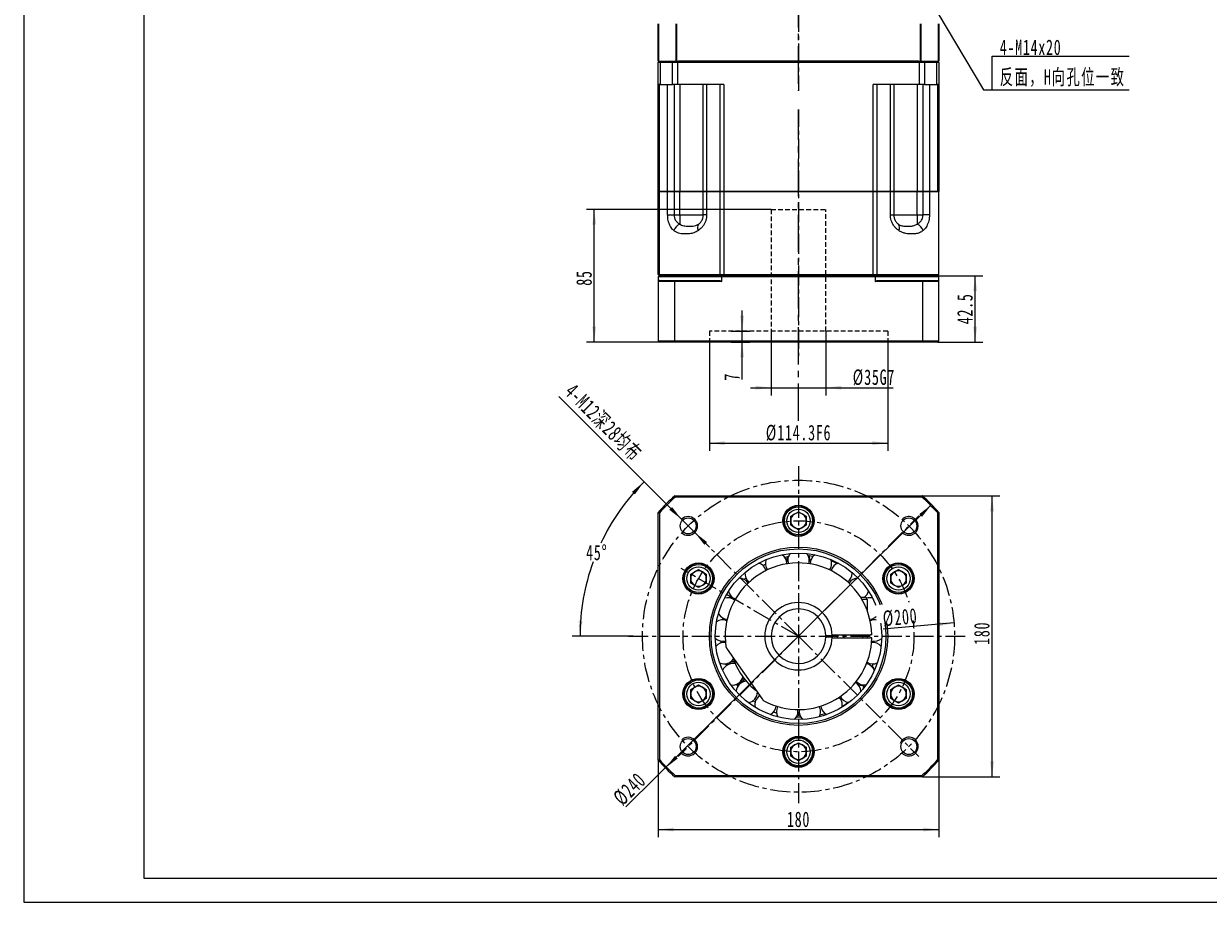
# Model space of a CAD drawing. Header units: millimetres. Extents: x 1957 to 3252, y -88 to 853.
# Tile 1 of 3: x 1957 to 2716, y -88 to 475. Entities that reach past the tile are written whole.
import ezdxf

# ---------------------------------------------------------------- set-up
doc = ezdxf.new("R2010")
doc.units = ezdxf.units.MM
doc.header["$LTSCALE"] = 2
for name, pattern in [('CENTER', [10.16, 6.35, -1.27, 1.27, -1.27]), ('DASHED', [0.75, 0.5, -0.25]), ('点画线', [18, 12, -2, 2, -2])]:
    doc.linetypes.add(name, pattern=pattern)
doc.layers.get('0').update_dxf_attribs({"lineweight": 18})
for name, color, linetype, lineweight in [('1轮廓实线层', 7, 'Continuous', 18), ('3中心线层', 1, 'CENTER', 18), ('4虚线层', 6, 'DASHED', 18), ('中心线层', 1, '点画线', 18), ('图框_外框线', 7, 'Continuous', 18), ('尺寸线层', 3, 'Continuous', 18), ('粗实线层', 7, 'Continuous', 35)]:
    doc.layers.add(name, color=color, linetype=linetype, lineweight=lineweight)
doc.styles.add('标准', font='txt', dxfattribs={"width": 0.667})
doc.dimstyles.new('a4-1-1.5', dxfattribs={"dimtxt": 4.5, "dimasz": 4.5, "dimexe": 2.25, "dimexo": 0, "dimgap": 0.75, "dimtad": 1, "dimdec": 3, "dimdsep": 46, "dimtxsty": '标准', "dimblk": '_CAXARROW', "dimcen": 0, "dimdle": 6, "dimazin": 2, "dimtfac": 0.707107, "dimtdec": 3, "dimtix": 1, "dimtmove": 2, "dimatfit": 3, "dimfxl": 0, "dimfrac": 2, "dimtolj": 1, "dimtzin": 0, "dimarcsym": 0})

# ---------------------------------------------------------------- blocks, each defined once
blk = doc.blocks.new('*X4')
at = {"layer": '尺寸线层', "linetype": 'Continuous'}
for points in [[(2363.35, -41.29), (2373.25, -40.06), (2373.25, -42.53)], [(2543.35, -41.29), (2533.45, -40.06), (2533.45, -42.53)]]:
    blk.add_hatch(color=0, dxfattribs=at).paths.add_polyline_path(points, flags=0)
at = {"layer": '尺寸线层', "color": 0, "linetype": 'Continuous'}
for p, q in [((2363.35, 3.22), (2363.35, -46.24)), ((2543.35, 3.22), (2543.35, -46.24)), ((2363.35, -41.29), (2543.35, -41.29))]:
    blk.add_line(p, q, dxfattribs=at)
at = {"layer": '尺寸线层', "color": 0, "insert": (2453.35, -34.78), "char_height": 9.9, "width": 26.9708, "attachment_point": 5, "line_spacing_factor": 1.15057, "style": '标准'}
blk.add_mtext('\\T1.1;180', dxfattribs=at)
blk = doc.blocks.new('_CAXARROW')
blk.add_hatch(color=0).paths.add_polyline_path([(0, 0), (-1, 0.125), (-1, -0.125)], flags=0)
blk = doc.blocks.new('*X5')
at = {"layer": '尺寸线层', "linetype": 'Continuous'}
for points in [[(2577.39, 172.59), (2576.15, 162.69), (2578.62, 162.69)], [(2577.39, -7.41), (2576.15, 2.49), (2578.62, 2.49)]]:
    blk.add_hatch(color=0, dxfattribs=at).paths.add_polyline_path(points, flags=0)
at = {"layer": '尺寸线层', "color": 0, "linetype": 'Continuous'}
for p, q in [((2532.72, 172.59), (2582.34, 172.59)), ((2577.39, -7.41), (2577.39, 172.59)), ((2532.72, -7.41), (2582.34, -7.41))]:
    blk.add_line(p, q, dxfattribs=at)
at = {"layer": '尺寸线层', "color": 0, "insert": (2570.87, 84.47), "char_height": 9.9, "width": 26.9708, "attachment_point": 5, "rotation": 90, "line_spacing_factor": 1.15057, "style": '标准'}
blk.add_mtext('\\T1.1;180', dxfattribs=at)
blk = doc.blocks.new('*X6')
at = {"layer": '尺寸线层', "linetype": 'Continuous'}
for points in [[(2378.39, 157.54), (2372.27, 165.42), (2370.52, 163.67)], [(2386.88, 149.06), (2394.75, 142.93), (2393, 141.18)]]:
    blk.add_hatch(color=0, dxfattribs=at).paths.add_polyline_path(points, flags=0)
at = {"layer": '尺寸线层', "color": 0, "linetype": 'Continuous'}
blk.add_line((2299.64, 236.29), (2396.21, 139.72), dxfattribs=at)
at = {"layer": '尺寸线层', "color": 0, "insert": (2328.19, 219.26), "char_height": 9.9, "width": 128.9258, "attachment_point": 5, "rotation": 315, "line_spacing_factor": 1.15057, "style": '标准'}
blk.add_mtext('\\T1.1;4-M12深28均布', dxfattribs=at)
blk = doc.blocks.new('*X7')
at = {"layer": '尺寸线层', "linetype": 'Continuous'}
for points in [[(2354.32, 181.61), (2348.48, 173.53), (2346.64, 175.18)], [(2313.31, 82.59), (2314.89, 92.44), (2312.42, 92.57)]]:
    blk.add_hatch(color=0, dxfattribs=at).paths.add_polyline_path(points, flags=0)
at = {"layer": '尺寸线层', "color": 0, "linetype": 'Continuous'}
for p, q in [((2375.92, 160.01), (2350.82, 185.11)), ((2347.35, 82.59), (2308.36, 82.59))]:
    blk.add_line(p, q, dxfattribs=at)
for start, end in [(135, 154.81815), (160.13079, 180)]:
    blk.add_arc((2453.35, 82.59), 140.04, start, end, dxfattribs=at)
at = {"layer": '尺寸线层', "color": 0, "insert": (2323.97, 136.18), "char_height": 9.9, "width": 26.8241, "attachment_point": 5, "line_spacing_factor": 1.15057, "style": '标准'}
blk.add_mtext('\\T1.1;45%%D', dxfattribs=at)
blk = doc.blocks.new('*X8')
at = {"layer": '尺寸线层', "linetype": 'Continuous'}
for points in [[(2538.65, 166.99), (2530.74, 160.9), (2532.49, 159.14)], [(2368.04, -1.81), (2374.21, 6.03), (2375.95, 4.27)]]:
    blk.add_hatch(color=0, dxfattribs=at).paths.add_polyline_path(points, flags=0)
at = {"layer": '尺寸线层', "color": 0, "linetype": 'Continuous'}
blk.add_line((2342.75, -26.83), (2538.65, 166.99), dxfattribs=at)
at = {"layer": '尺寸线层', "color": 0, "insert": (2345.1, -15.33), "char_height": 9.9, "width": 39.0622, "attachment_point": 5, "rotation": 44.69309, "line_spacing_factor": 1.15057, "style": '标准'}
blk.add_mtext('\\T1.1;%%C240', dxfattribs=at)
blk = doc.blocks.new('*X9')
at = {"layer": '尺寸线层', "linetype": 'Continuous'}
blk.add_hatch(color=0, dxfattribs=at).paths.add_polyline_path([(2552.99, 91.09), (2543.23, 89.01), (2543.02, 91.48)], flags=0)
at = {"layer": '尺寸线层', "color": 0, "linetype": 'Continuous'}
blk.add_line((2552.99, 91.09), (2507.63, 87.22), dxfattribs=at)
at = {"layer": '尺寸线层', "color": 0, "insert": (2518.45, 94.68), "char_height": 9.9, "width": 39.0622, "attachment_point": 5, "rotation": 4.87446, "line_spacing_factor": 1.15057, "style": '标准'}
blk.add_mtext('\\T1.1;%%C200', dxfattribs=at)
blk = doc.blocks.new('*X21')
at = {"layer": '尺寸线层', "linetype": 'Continuous'}
blk.add_hatch(color=0, dxfattribs=at).paths.add_polyline_path([(-48.59, 72.53), (-42.47, 64.65), (-44.6, 63.39)], flags=0)
at = {"layer": '尺寸线层', "color": 0, "linetype": 'Continuous'}
blk.add_line((-48.59, 72.53), (-5.5, 0), dxfattribs=at)
at = {"layer": '尺寸线层', "color": 0}
for p, q in [((0, 21.63), (87.95, 21.63)), ((0, 0), (0, 21.63)), ((-5.5, 0), (0, 0)), ((0, 0), (87.95, 0))]:
    blk.add_line(p, q, dxfattribs=at)
at = {"layer": '尺寸线层', "color": 0, "insert": (4.95, 1.98), "char_height": 9.9, "width": 166.0005, "attachment_point": 7, "line_spacing_factor": 1.15057, "style": '标准'}
blk.add_mtext('\\T1.1;4-M14x20\\P反面，H向孔位一致', dxfattribs=at)
blk = doc.blocks.new('*X46')
at = {"layer": '尺寸线层', "linetype": 'Continuous'}
for points in [[(2566.58, 313.67), (2565.34, 303.77), (2567.82, 303.77)], [(2566.58, 271.17), (2565.34, 281.07), (2567.82, 281.07)]]:
    blk.add_hatch(color=0, dxfattribs=at).paths.add_polyline_path(points, flags=0)
at = {"layer": '尺寸线层', "color": 0, "linetype": 'Continuous'}
for p, q in [((2542.55, 313.67), (2571.53, 313.67)), ((2566.58, 271.17), (2566.58, 313.67)), ((2542.55, 271.17), (2571.53, 271.17))]:
    blk.add_line(p, q, dxfattribs=at)
at = {"layer": '尺寸线层', "color": 0, "insert": (2560.06, 292.42), "char_height": 9.9, "width": 38.5486, "attachment_point": 5, "rotation": 90, "style": '标准'}
blk.add_mtext('\\T1.1;42.5', dxfattribs=at)
blk = doc.blocks.new('*X47')
at = {"layer": '尺寸线层', "linetype": 'Continuous'}
for points in [[(2396.2, 206.37), (2406.1, 207.61), (2406.1, 205.13)], [(2510.5, 206.37), (2500.6, 207.61), (2500.6, 205.13)]]:
    blk.add_hatch(color=0, dxfattribs=at).paths.add_polyline_path(points, flags=0)
at = {"layer": '尺寸线层', "color": 0, "linetype": 'Continuous'}
for p, q in [((2396.2, 271.17), (2396.2, 201.42)), ((2510.5, 271.17), (2510.5, 201.42)), ((2396.2, 206.37), (2510.5, 206.37))]:
    blk.add_line(p, q, dxfattribs=at)
at = {"layer": '尺寸线层', "color": 0, "insert": (2453.35, 212.89), "char_height": 9.9, "width": 80.3108, "attachment_point": 5, "style": '标准'}
blk.add_mtext('\\T1.1;%%C114.3F6', dxfattribs=at)
blk = doc.blocks.new('*X48')
at = {"layer": '尺寸线层', "linetype": 'Continuous'}
for points in [[(2417.21, 278.17), (2415.97, 288.07), (2418.45, 288.07)], [(2417.21, 271.17), (2415.97, 261.27), (2418.45, 261.27)]]:
    blk.add_hatch(color=0, dxfattribs=at).paths.add_polyline_path(points, flags=0)
at = {"layer": '尺寸线层', "color": 0, "linetype": 'Continuous'}
for p, q in [((2417.21, 247.1), (2417.21, 291.37)), ((2410.15, 278.17), (2422.16, 278.17)), ((2410.15, 271.17), (2422.16, 271.17))]:
    blk.add_line(p, q, dxfattribs=at)
at = {"layer": '尺寸线层', "color": 0, "insert": (2410.75, 248.87), "char_height": 9.9, "width": 19.8, "attachment_point": 5, "rotation": 90, "style": '标准'}
blk.add_mtext('\\T1.1;7', dxfattribs=at)
blk = doc.blocks.new('*X49')
at = {"layer": '尺寸线层', "linetype": 'Continuous'}
for points in [[(2322.43, 356.17), (2321.2, 346.27), (2323.67, 346.27)], [(2322.43, 271.17), (2321.2, 281.07), (2323.67, 281.07)]]:
    blk.add_hatch(color=0, dxfattribs=at).paths.add_polyline_path(points, flags=0)
at = {"layer": '尺寸线层', "color": 0, "linetype": 'Continuous'}
for p, q in [((2435.85, 356.17), (2317.48, 356.17)), ((2322.43, 271.17), (2322.43, 356.17)), ((2365.85, 271.17), (2317.48, 271.17))]:
    blk.add_line(p, q, dxfattribs=at)
at = {"layer": '尺寸线层', "color": 0, "insert": (2315.92, 312.17), "char_height": 9.9, "width": 19.8, "attachment_point": 5, "rotation": 90, "style": '标准'}
blk.add_mtext('\\T1.1;85', dxfattribs=at)
blk = doc.blocks.new('*X50')
at = {"layer": '尺寸线层', "linetype": 'Continuous'}
for points in [[(2435.85, 241.89), (2425.95, 243.13), (2425.95, 240.65)], [(2470.85, 241.89), (2480.75, 243.13), (2480.75, 240.65)]]:
    blk.add_hatch(color=0, dxfattribs=at).paths.add_polyline_path(points, flags=0)
at = {"layer": '尺寸线层', "color": 0, "linetype": 'Continuous'}
for p, q in [((2435.85, 278.17), (2435.85, 236.94)), ((2470.85, 278.17), (2470.85, 236.94)), ((2422.65, 241.89), (2513.96, 241.89))]:
    blk.add_line(p, q, dxfattribs=at)
at = {"layer": '尺寸线层', "color": 0, "insert": (2501.65, 248.41), "char_height": 9.9, "width": 49.2459, "attachment_point": 5, "style": '标准'}
blk.add_mtext('\\T1.1;%%C35G7', dxfattribs=at)

msp = doc.modelspace()

# ---------------------------------------------------------------- linework, layer by layer
at = {"color": 7, "linetype": 'Continuous', "lineweight": 15}
for p, q in [((2364.1468, 451.175), (2363.3468, 450.375)), ((2363.3468, 451.175), (2365.2425, 451.175)), ((2364.6512, 450.375), (2363.3468, 450.375)), ((2363.3468, 436.175), (2363.3468, 450.375)), ((2364.6512, 450.375), (2365.2425, 451.175)), ((2372.5193, 450.375), (2364.6512, 450.375)), ((2364.6512, 450.375), (2364.6512, 436.175)), ((2365.2425, 451.175), (2373.0582, 451.175)), ((2372.5193, 450.375), (2373.0582, 451.175)), ((2372.5193, 436.175), (2372.5193, 450.375)), ((2375.8872, 450.375), (2372.5193, 450.375)), ((2373.0582, 451.175), (2375.8872, 451.175)), ((2375.8872, 450.375), (2375.8872, 451.175)), ((2375.8872, 451.175), (2530.8065, 451.175)), ((2375.8872, 450.375), (2375.8872, 436.175)), ((2530.8065, 450.375), (2375.8872, 450.375)), ((2530.8065, 450.375), (2530.8065, 451.175)), ((2530.8065, 451.175), (2533.6355, 451.175)), ((2530.8065, 436.175), (2530.8065, 450.375)), ((2534.1743, 450.375), (2530.8065, 450.375)), ((2534.1743, 450.375), (2533.6355, 451.175)), ((2533.6355, 451.175), (2541.4512, 451.175)), ((2534.1743, 450.375), (2534.1743, 436.175)), ((2542.0425, 450.375), (2534.1743, 450.375)), ((2542.0425, 450.375), (2541.4512, 451.175)), ((2541.4512, 451.175), (2543.3468, 451.175)), ((2542.0425, 436.175), (2542.0425, 450.375)), ((2543.3468, 450.375), (2542.0425, 450.375)), ((2543.3468, 450.375), (2542.5468, 451.175)), ((2543.3468, 450.375), (2543.3468, 436.175)), ((2364.6512, 436.175), (2363.3468, 436.175)), ((2363.3468, 367.675), (2363.3468, 436.175)), ((2363.9879, 436.175), (2363.9879, 367.675)), ((2364.6512, 436.175), (2372.5193, 436.175)), ((2369.4503, 367.675), (2369.4503, 436.175)), ((2375.8872, 436.175), (2372.5193, 436.175)), ((2373.5428, 436.175), (2373.5428, 367.675)), ((2405.5844, 436.175), (2375.8872, 436.175)), ((2377.3328, 436.175), (2377.3328, 367.675)), ((2392.3328, 367.675), (2392.3328, 436.175)), ((2394.4603, 436.175), (2394.4603, 367.675)), ((2403.135, 367.675), (2403.135, 436.175)), ((2405.5844, 436.175), (2405.5844, 367.675)), ((2530.8065, 436.175), (2501.1093, 436.175)), ((2501.1093, 367.675), (2501.1093, 436.175)), ((2503.5586, 436.175), (2503.5586, 367.675)), ((2512.2333, 367.675), (2512.2333, 436.175)), ((2514.3608, 436.175), (2514.3608, 367.675)), ((2529.3608, 436.175), (2529.3608, 367.675)), ((2534.1743, 436.175), (2530.8065, 436.175)), ((2533.1509, 367.675), (2533.1509, 436.175)), ((2534.1743, 436.175), (2542.0425, 436.175)), ((2537.2434, 436.175), (2537.2434, 367.675)), ((2543.3468, 436.175), (2542.0425, 436.175)), ((2542.7058, 367.675), (2542.7058, 436.175)), ((2543.3468, 436.175), (2543.3468, 367.675)), ((2363.3468, 314.475), (2363.3468, 367.675)), ((2363.3468, 367.675), (2363.9879, 367.675)), ((2363.9879, 367.675), (2363.3468, 367.675)), ((2363.9879, 367.675), (2363.9879, 314.475)), ((2363.9879, 367.675), (2369.4503, 367.675)), ((2369.4503, 367.675), (2363.9879, 367.675)), ((2369.4503, 352.675), (2369.4503, 367.675)), ((2369.4503, 367.675), (2373.5428, 367.675)), ((2373.5428, 367.675), (2369.4503, 367.675)), ((2373.5428, 367.675), (2373.5428, 352.675)), ((2377.3328, 367.675), (2373.5428, 367.675)), ((2373.5428, 367.675), (2377.3328, 367.675)), ((2377.3328, 352.675), (2377.3328, 367.675)), ((2392.3328, 367.675), (2377.3328, 367.675)), ((2377.3328, 367.675), (2392.3328, 367.675)), ((2392.3328, 352.675), (2392.3328, 367.675)), ((2392.3328, 367.675), (2394.4603, 367.675)), ((2394.4603, 367.675), (2392.3328, 367.675)), ((2394.4603, 367.675), (2394.4603, 352.675)), ((2394.4603, 367.675), (2403.135, 367.675)), ((2403.135, 367.675), (2394.4603, 367.675)), ((2403.135, 314.475), (2403.135, 367.675)), ((2403.135, 367.675), (2405.5844, 367.675)), ((2405.5844, 367.675), (2403.135, 367.675)), ((2405.5844, 367.675), (2405.5844, 314.475)), ((2405.5844, 367.675), (2501.1093, 367.675)), ((2501.1093, 367.675), (2405.5844, 367.675)), ((2501.1093, 314.475), (2501.1093, 367.675)), ((2501.1093, 367.675), (2503.5586, 367.675)), ((2503.5586, 367.675), (2501.1093, 367.675)), ((2503.5586, 367.675), (2503.5586, 314.475)), ((2503.5586, 367.675), (2512.2333, 367.675)), ((2512.2333, 367.675), (2503.5586, 367.675)), ((2512.2333, 352.675), (2512.2333, 367.675)), ((2512.2333, 367.675), (2514.3608, 367.675)), ((2514.3608, 367.675), (2512.2333, 367.675)), ((2514.3608, 367.675), (2514.3608, 352.675)), ((2529.3608, 367.675), (2514.3608, 367.675)), ((2514.3608, 367.675), (2529.3608, 367.675)), ((2529.3608, 352.675), (2529.3608, 367.675)), ((2533.1509, 367.675), (2529.3608, 367.675)), ((2529.3608, 367.675), (2533.1509, 367.675)), ((2533.1509, 352.675), (2533.1509, 367.675)), ((2533.1509, 367.675), (2537.2434, 367.675)), ((2537.2434, 367.675), (2533.1509, 367.675)), ((2537.2434, 367.675), (2537.2434, 352.675)), ((2537.2434, 367.675), (2543.3468, 367.675)), ((2542.7058, 367.675), (2537.2434, 367.675)), ((2543.3468, 314.475), (2543.3468, 367.675)), ((2369.4503, 352.675), (2373.5428, 352.675)), ((2373.5428, 352.675), (2377.3328, 352.675)), ((2377.3328, 352.675), (2392.3328, 352.675)), ((2377.3328, 352.675), (2377.3328, 346.6551)), ((2394.4603, 352.675), (2392.3328, 352.675)), ((2512.2333, 352.675), (2514.3608, 352.675)), ((2514.3608, 352.675), (2529.3608, 352.675)), ((2529.3608, 352.675), (2529.3608, 346.6551)), ((2529.3608, 352.675), (2533.1509, 352.675)), ((2537.2434, 352.675), (2533.1509, 352.675)), ((2363.3468, 314.475), (2363.9879, 314.475)), ((2363.3468, 314.475), (2364.1468, 313.675)), ((2363.3468, 312.875), (2363.3468, 309.875)), ((2404.2933, 312.875), (2363.3468, 312.875)), ((2363.9879, 314.475), (2403.135, 314.475)), ((2363.9879, 314.475), (2364.6853, 313.675)), ((2364.1468, 313.675), (2404.4976, 313.675)), ((2403.5269, 313.675), (2364.6853, 313.675)), ((2403.135, 314.475), (2405.5844, 314.475)), ((2403.135, 314.475), (2403.5269, 313.675)), ((2404.2933, 309.875), (2404.2933, 312.875)), ((2502.4004, 312.875), (2404.2933, 312.875)), ((2404.4976, 313.675), (2502.1961, 313.675)), ((2405.5844, 314.475), (2501.1093, 314.475)), ((2405.5844, 314.475), (2405.5844, 313.675)), ((2501.1093, 313.675), (2405.5844, 313.675)), ((2501.1093, 314.475), (2503.5586, 314.475)), ((2501.1093, 313.675), (2501.1093, 314.475)), ((2502.1961, 313.675), (2542.5468, 313.675)), ((2502.4004, 312.875), (2502.4004, 309.875)), ((2543.3468, 312.875), (2502.4004, 312.875)), ((2503.1667, 313.675), (2503.5586, 314.475)), ((2542.5468, 313.675), (2503.1667, 313.675)), ((2503.5586, 314.475), (2543.3468, 314.475)), ((2543.3468, 309.875), (2543.3468, 312.875)), ((2363.3468, 309.875), (2363.3468, 271.975)), ((2373.9743, 309.875), (2363.3468, 309.875)), ((2364.1468, 310.675), (2374.2772, 310.675)), ((2373.9743, 271.975), (2373.9743, 309.875)), ((2404.2933, 309.875), (2373.9743, 309.875)), ((2374.2772, 310.675), (2402.8532, 310.675)), ((2532.7194, 309.875), (2502.4004, 309.875)), ((2503.8405, 310.675), (2532.4164, 310.675)), ((2532.4164, 310.675), (2542.5468, 310.675)), ((2532.7194, 309.875), (2532.7194, 271.975)), ((2543.3468, 309.875), (2532.7194, 309.875)), ((2543.3468, 271.975), (2543.3468, 309.875)), ((2363.3468, 271.975), (2373.9743, 271.975)), ((2374.2772, 271.175), (2364.1468, 271.175)), ((2373.9743, 271.975), (2532.7194, 271.975)), ((2532.4164, 271.175), (2374.2772, 271.175)), ((2542.5468, 271.175), (2532.4164, 271.175)), ((2532.7194, 271.975), (2543.3468, 271.975)), ((2373.9743, 172.5886), (2532.7194, 172.5886)), ((2532.4164, 171.7886), (2374.2772, 171.7886)), ((2363.3468, 3.2161), (2363.3468, 161.9612)), ((2364.1468, 161.6582), (2364.1468, 3.519)), ((2448.3468, 159.4754), (2453.3468, 162.3621)), ((2448.3468, 153.7019), (2448.3468, 159.4754)), ((2453.3468, 162.3621), (2458.3468, 159.4754)), ((2458.3468, 159.4754), (2458.3468, 153.7019)), ((2542.5468, 3.519), (2542.5468, 161.6582)), ((2543.3468, 161.9612), (2543.3468, 3.2161)), ((2443.8287, 155.8095), (2444.3768, 155.8544)), ((2443.8513, 157.6072), (2444.41, 157.6529)), ((2453.3468, 150.8151), (2448.3468, 153.7019)), ((2458.3468, 153.7019), (2453.3468, 150.8151)), ((2445.8496, 128.9739), (2445.8525, 129.1728)), ((2384.2609, 122.4754), (2389.2609, 125.3621)), ((2384.2609, 116.7019), (2384.2609, 122.4754)), ((2389.2609, 125.3621), (2394.2609, 122.4754)), ((2394.2609, 122.4754), (2394.2609, 116.7019)), ((2430.4439, 128.0138), (2432.1081, 128.8945)), ((2487.6837, 122.8678), (2487.6617, 123.4167)), ((2511.9989, 127.442), (2512.3119, 126.9898)), ((2511.9989, 127.442), (2512.3119, 126.9898)), ((2512.4327, 122.4754), (2517.4327, 125.3621)), ((2512.4327, 116.7019), (2512.4327, 122.4754)), ((2513.567, 128.3213), (2513.886, 127.8603)), ((2513.567, 128.3213), (2513.886, 127.8603)), ((2517.4327, 125.3621), (2522.4327, 122.4754)), ((2522.4327, 122.4754), (2522.4327, 116.7019)), ((2389.2609, 113.8151), (2384.2609, 116.7019)), ((2394.2609, 116.7019), (2389.2609, 113.8151)), ((2418.5617, 118.9989), (2419.6178, 120.0414)), ((2517.4327, 113.8151), (2512.4327, 116.7019)), ((2522.4327, 116.7019), (2517.4327, 113.8151)), ((2383.6311, 111.8745), (2383.8708, 112.3812)), ((2383.6311, 111.8745), (2383.8708, 112.3812)), ((2385.1766, 110.9561), (2385.4118, 111.4533)), ((2385.1766, 110.9561), (2385.4118, 111.4533)), ((2409.7647, 107.0347), (2410.3655, 108.128)), ((2493.1463, 107.5886), (2495.8468, 107.5886)), ((2497.3468, 106.0886), (2494.05, 106.0886)), ((2497.3468, 106.0886), (2497.3468, 99.1113)), ((2404.7238, 93.1067), (2404.9655, 94.2137)), ((2504.1773, 96.2086), (2504.8629, 96.3923)), ((2475.3241, 83.5886), (2499.536, 83.5886)), ((2478.3468, 81.5886), (2478.3468, 83.5886)), ((2482.3468, 83.5886), (2482.3468, 81.5886)), ((2494.3468, 83.5886), (2494.3468, 81.5886)), ((2497.5135, 82.5886), (2497.5022, 83.5886)), ((2403.8227, 78.3195), (2403.7431, 79.4284)), ((2471.2398, 83.0886), (2474.941, 83.0886)), ((2474.941, 82.0886), (2471.2398, 82.0886)), ((2474.323, 83.0717), (2474.323, 82.0886)), ((2475.3241, 81.5886), (2499.536, 81.5886)), ((2497.5022, 81.5886), (2497.5135, 82.5886)), ((2429.982, 42.7323), (2407.9029, 74.2645)), ((2407.1674, 63.7993), (2406.744, 64.9282)), ((2409.9611, 65.3999), (2410.116, 65.0137)), ((2416.5111, 53.9371), (2416.768, 53.6098)), ((2521.5171, 54.2211), (2521.2819, 53.724)), ((2521.5171, 54.2211), (2521.2819, 53.724)), ((2523.0626, 53.3027), (2522.8228, 52.796)), ((2523.0626, 53.3027), (2522.8228, 52.796)), ((2384.2609, 48.4754), (2389.2609, 51.3621)), ((2384.2609, 42.7019), (2384.2609, 48.4754)), ((2389.2609, 51.3621), (2394.2609, 48.4754)), ((2394.2609, 48.4754), (2394.2609, 42.7019)), ((2414.5415, 50.7739), (2413.6868, 51.9073)), ((2512.4327, 48.4754), (2517.4327, 51.3621)), ((2512.4327, 42.7019), (2512.4327, 48.4754)), ((2517.4327, 51.3621), (2522.4327, 48.4754)), ((2522.4327, 48.4754), (2522.4327, 42.7019)), ((2389.2609, 39.8151), (2384.2609, 42.7019)), ((2394.2609, 42.7019), (2389.2609, 39.8151)), ((2394.6947, 37.7352), (2394.3818, 38.1875)), ((2394.6947, 37.7352), (2394.3818, 38.1875)), ((2425.5084, 40.2648), (2424.1698, 41.2475)), ((2517.4327, 39.8151), (2512.4327, 42.7019)), ((2522.4327, 42.7019), (2517.4327, 39.8151)), ((2393.1266, 36.856), (2392.8077, 37.3169)), ((2393.1266, 36.856), (2392.8077, 37.3169)), ((2439.2919, 33.2998), (2437.2596, 34.0171)), ((2448.3468, 11.4754), (2453.3468, 14.3621)), ((2448.3468, 5.7019), (2448.3468, 11.4754)), ((2453.3468, 14.3621), (2458.3468, 11.4754)), ((2458.3468, 11.4754), (2458.3468, 5.7019)), ((2462.865, 9.3677), (2462.3168, 9.3228)), ((2462.865, 9.3677), (2462.3168, 9.3228)), ((2453.3468, 2.8151), (2448.3468, 5.7019)), ((2458.3468, 5.7019), (2453.3468, 2.8151)), ((2462.8424, 7.5701), (2462.2837, 7.5243)), ((2462.8424, 7.5701), (2462.2837, 7.5243)), ((2532.7194, -7.4114), (2373.9743, -7.4114)), ((2374.2772, -6.6114), (2532.4164, -6.6114))]:
    msp.add_line(p, q, dxfattribs=at)
for points in [[(2444.4797, 133.2949), (2446.5185, 133.6973), (2446.9145, 133.7657)], [(2459.5344, 134.3352), (2461.3218, 134.1663), (2462.8005, 133.9792)], [(2459.8536, 129.1187), (2460.0983, 130.0411), (2460.2218, 131.3386)], [(2474.3545, 130.9609), (2475.6549, 130.435), (2478.262, 129.2537)], [(2487.6663, 123.3556), (2488.3504, 122.8072), (2488.7274, 122.4968)], [(2474.3409, 82.0886), (2474.3468, 82.5886), (2474.3409, 83.0886)], [(2408.0198, 65.2275), (2406.9546, 64.4546), (2406.9269, 64.4305)], [(2497.4193, 65.8333), (2497.077, 64.9593), (2497.0626, 64.9236)], [(2501.6534, 61.408), (2502.1942, 61.2239), (2502.2125, 61.2206)], [(2503.6501, 64.8678), (2503.2841, 65.0548), (2502.8793, 65.1645)], [(2414.0896, 51.365), (2415.1202, 51.7486), (2415.6481, 52.0149)], [(2481.1934, 37.1022), (2481.313, 37.7554), (2481.3737, 38.6664)], [(2485.3228, 40.0798), (2482.2761, 38.1009), (2481.2766, 37.5155)], [(2454.8114, 30.6938), (2453.9033, 30.7146), (2451.9564, 30.813)], [(2452.956, 34.3831), (2452.8554, 35.555), (2452.849, 35.5912)], [(2470.6857, 32.9456), (2468.6221, 32.3627), (2467.0541, 31.9804)]]:
    msp.add_lwpolyline(points, dxfattribs=at)
for centre, radius in [((2453.3468, 156.5886), 10), ((2453.3468, 156.5886), 9), ((2453.3468, 156.5886), 7.5), ((2382.6361, 153.2993), 5.1), ((2524.0575, 153.2993), 5.1), ((2453.3468, 82.5886), 57.15), ((2453.3468, 82.5886), 56), ((2389.2609, 119.5886), 10), ((2453.3468, 82.5886), 53.3333), ((2517.4327, 119.5886), 10), ((2389.2609, 119.5886), 9), ((2389.2609, 119.5886), 7.5), ((2517.4327, 119.5886), 9), ((2517.4327, 119.5886), 7.5), ((2389.2609, 45.5886), 10), ((2389.2609, 45.5886), 9), ((2517.4327, 45.5886), 10), ((2517.4327, 45.5886), 9), ((2389.2609, 45.5886), 7.5), ((2517.4327, 45.5886), 7.5), ((2382.6361, 11.8779), 5.1), ((2453.3468, 8.5886), 10), ((2453.3468, 8.5886), 9), ((2453.3468, 8.5886), 7.5), ((2524.0575, 11.8779), 5.1)]:
    msp.add_circle(centre, radius, dxfattribs=at)
for centre, radius, start, end in [((2379.9903, 340.174), 7.0047, 112.2952665, 159.3718253), ((2391.9309, 344.5483), 3.3657, 141.2467564, 214.5020006), ((2514.7627, 344.5483), 3.3657, 325.4979994, 38.7532436), ((2526.7034, 340.174), 7.0047, 20.6281747, 67.7047335), ((2453.3468, 399.875), 102.5, 240.4869949, 241.4078774), ((2453.3468, 399.875), 102.5, 298.5921226, 299.5130051), ((2453.3468, 82.5886), 120, 131.4096221, 138.5903779), ((2453.3468, 82.5886), 119.2, 131.5547546, 138.4452454), ((2453.3468, 82.5886), 119.2, 41.5547546, 48.4452454), ((2453.3468, 82.5886), 120, 41.4096221, 48.5903779), ((2453.3468, 156.5886), 9.55, 184.6793375, 173.8775401), ((2453.3468, 156.5886), 5, 120, 180), ((2453.3468, 156.5886), 5, 60, 120), ((2453.3468, 156.5886), 5, 0, 60), ((2453.3468, 156.5886), 9.55, 173.8775401, 184.6793375), ((2453.3468, 156.5886), 5, 180, 240), ((2453.3468, 156.5886), 5, 240, 300), ((2453.3468, 156.5886), 5, 300, 360), ((2389.2609, 119.5886), 9.55, 244.6793375, 233.8775401), ((2389.2609, 119.5886), 9.55, 244.6793375, 233.8775401), ((2453.3468, 82.5886), 47, 1.2191511, 188.3313394), ((2425.885, 122.8678), 6.875, 15.5931833, 73.1511071), ((2438.9775, 129.1728), 6.875, 158.2774643, 215.8353881), ((2438.9775, 129.1728), 6.875, 0, 56.00825), ((2453.3468, 130.3886), 7.6295, 154.3740241, 178.9869215), ((2453.3468, 131.3386), 6.875, 141.1346071, 198.8382727), ((2453.3468, 131.3386), 6.875, 0, 38.8653929), ((2453.3468, 130.3886), 7.6295, 1.0130785, 30.8963451), ((2467.7161, 129.1728), 6.875, 123.99175, 181.65766), ((2467.7161, 129.1728), 6.875, 324.1646119, 360), ((2467.7161, 129.1728), 6.875, 0, 21.7225357), ((2480.8087, 122.8678), 6.875, 106.8488929, 164.4068167), ((2517.4327, 119.5886), 9.55, 124.6793375, 113.8775401), ((2517.4327, 119.5886), 9.55, 124.6793375, 113.8775401), ((2389.2609, 119.5886), 5, 120, 180), ((2389.2609, 119.5886), 5, 60, 120), ((2389.2609, 119.5886), 5, 0, 60), ((2425.885, 122.8678), 6.875, 175.4203214, 232.9782453), ((2480.8087, 122.8678), 6.875, 307.0217547, 360), ((2517.4327, 119.5886), 9.55, 113.8775401, 124.6793375), ((2517.4327, 119.5886), 9.55, 113.8775401, 124.6793375), ((2517.4327, 119.5886), 5, 120, 180), ((2517.4327, 119.5886), 5, 60, 120), ((2517.4327, 119.5886), 5, 0, 60), ((2389.2609, 119.5886), 5, 180, 240), ((2389.2609, 119.5886), 5, 240, 300), ((2389.2609, 119.5886), 5, 300, 360), ((2415.2325, 112.9837), 6.875, 32.7360404, 90.2939643), ((2491.4611, 112.9837), 6.875, 89.7060357, 147.2639596), ((2517.4327, 119.5886), 5, 180, 240), ((2517.4327, 119.5886), 5, 240, 300), ((2517.4327, 119.5886), 5, 300, 360), ((2389.2609, 119.5886), 9.55, 233.8775401, 244.6793375), ((2389.2609, 119.5886), 9.55, 233.8775401, 244.6793375), ((2407.9667, 100.399), 6.875, 49.8788976, 107.4368214), ((2415.2325, 112.9837), 6.875, 192.5631786, 250.1211024), ((2491.4611, 112.9837), 6.875, 308.3028198, 347.4368214), ((2495.8468, 106.0886), 1.5, 0, 90), ((2498.7269, 100.399), 6.875, 72.5631786, 104.5814506), ((2453.3468, 82.5886), 21.6, 1.3264097, 358.6735903), ((2453.3468, 82.5886), 17.5, 1.6372451, 358.3627549), ((2404.7331, 86.2317), 6.875, 67.0217547, 124.5796786), ((2407.9667, 100.399), 6.875, 209.7060357, 267.2639596), ((2498.7269, 100.399), 6.875, 272.7360404, 330.2939643), ((2501.9605, 86.2317), 6.875, 55.4203214, 112.9782453), ((2453.3468, 82.5886), 29, 358.0238917, 1.9761083), ((2404.7331, 86.2317), 6.875, 226.8488929, 284.4068167), ((2405.8191, 71.7407), 6.875, 84.1646119, 141.7225357), ((2453.3468, 82.5886), 47, 241.6686606, 358.7808489), ((2500.8746, 71.7407), 6.875, 38.2774643, 95.8353881), ((2501.9605, 86.2317), 6.875, 255.5931833, 313.1511071), ((2453.3468, 82.5886), 44.1667, 196.9790379, 233.0209621), ((2405.8191, 71.7407), 6.875, 244.0905032, 327.7546261), ((2411.1281, 58.2136), 6.875, 75.1025167, 158.8653929), ((2411.9508, 58.6886), 7.6295, 87.4572261, 109.3140664), ((2411.9508, 58.6886), 6.6295, 83.375188, 108.9563686), ((2495.5656, 58.2136), 6.875, 21.1346071, 78.8382728), ((2500.8746, 71.7407), 6.875, 238.34234, 296.00825), ((2502.5617, 63.1899), 2, 121.4608232, 187.8577292), ((2494.7428, 58.6886), 7.6295, 20.0018501, 39.8559846), ((2389.2609, 45.5886), 9.55, 304.6793375, 293.8775401), ((2389.2609, 45.5886), 9.55, 304.6793375, 293.8775401), ((2411.1281, 58.2136), 6.875, 261.1346071, 344.8974833), ((2420.1884, 46.8523), 6.875, 92.2453739, 175.9094968), ((2411.9508, 58.6886), 6.6295, 311.0436314, 336.624812), ((2411.9508, 58.6886), 7.6295, 310.6859336, 332.5427739), ((2495.5656, 58.2136), 6.875, 221.1617272, 278.8653929), ((2517.4327, 45.5886), 9.55, 64.6793375, 53.8775401), ((2517.4327, 45.5886), 9.55, 64.6793375, 53.8775401), ((2517.4327, 45.5886), 9.55, 53.8775401, 64.6793375), ((2517.4327, 45.5886), 9.55, 53.8775401, 64.6793375), ((2389.2609, 45.5886), 5, 120, 180), ((2389.2609, 45.5886), 5, 180, 240), ((2389.2609, 45.5886), 5, 60, 120), ((2389.2609, 45.5886), 5, 360, 60), ((2389.2609, 45.5886), 5, 300, 0), ((2420.1884, 46.8523), 6.875, 278.2774643, 360), ((2486.5052, 46.8523), 6.875, 3.99175, 61.65766), ((2494.7428, 58.6886), 7.6295, 241.0130785, 274.3392862), ((2489.3364, 51.523), 6, 335.3062952, 358.2765995), ((2517.4327, 45.5886), 5, 120, 180), ((2517.4327, 45.5886), 5, 180, 240), ((2517.4327, 45.5886), 5, 60, 120), ((2517.4327, 45.5886), 5, 0, 60), ((2517.4327, 45.5886), 5, 300, 360), ((2389.2609, 45.5886), 5, 240, 300), ((2432.195, 38.6664), 6.875, 120.6678616, 193.1511071), ((2474.4987, 38.6664), 6.875, 0, 44.4068167), ((2486.5052, 46.8523), 6.875, 204.1646119, 261.7225357), ((2517.4327, 45.5886), 5, 240, 300), ((2389.2609, 45.5886), 9.55, 293.8775401, 304.6793375), ((2389.2609, 45.5886), 9.55, 293.8775401, 304.6793375), ((2432.195, 38.6664), 6.875, 295.4203214, 352.9782453), ((2446.081, 34.3831), 6.875, 152.7360404, 210.2939643), ((2446.081, 34.3831), 6.875, 312.5631786, 0), ((2460.6126, 34.3831), 6.875, 169.8788976, 227.4368214), ((2460.6126, 34.3831), 6.875, 329.7060357, 360), ((2460.6126, 34.3831), 6.875, 0, 27.2639596), ((2474.4987, 38.6664), 6.875, 187.0217547, 244.5796786), ((2453.3468, 8.5886), 9.55, 4.6793375, 353.8775401), ((2453.3468, 8.5886), 9.55, 4.6793375, 353.8775401), ((2453.3468, 8.5886), 5, 120, 180), ((2453.3468, 8.5886), 5, 180, 240), ((2453.3468, 8.5886), 5, 60, 120), ((2453.3468, 8.5886), 5, 0, 60), ((2453.3468, 8.5886), 5, 300, 360), ((2453.3468, 8.5886), 9.55, 353.8775401, 4.6793375), ((2453.3468, 8.5886), 9.55, 353.8775401, 4.6793375), ((2453.3468, 82.5886), 120, 221.4096221, 228.5903779), ((2453.3468, 82.5886), 119.2, 221.5547546, 228.4452454), ((2453.3468, 8.5886), 5, 240, 300), ((2453.3468, 82.5886), 119.2, 311.5547546, 318.4452454), ((2453.3468, 82.5886), 120, 311.4096221, 318.5903779)]:
    msp.add_arc(centre, radius, start, end, dxfattribs=at)
at = {"color": 4}
for centre, start, end in [((2382.6361, 153.2993), 226.7191313, 135), ((2524.0575, 153.2993), 225, 136.7191313), ((2382.6361, 11.8779), 225, 133.2808687), ((2524.0575, 11.8779), 223.2808687, 160.1584004)]:
    msp.add_arc(centre, 6, start, end, dxfattribs=at)
at = {"color": 7, "linetype": 'Continuous', "lineweight": 15}
for points, knots in [([(2373.4347, 342.6418), (2373.1797, 342.8808), (2372.5736, 343.4487), (2371.7165, 344.546), (2370.9124, 345.9183), (2370.2727, 347.452), (2369.8064, 349.0981), (2369.5084, 350.8583), (2369.4696, 352.0695), (2369.4503, 352.675)], [0, 0, 0, 0, 1.25141625, 2.97427121, 4.69583669, 6.30778862, 7.91856099, 9.5177262, 11.11631517, 11.11631517, 11.11631517, 11.11631517]), ([(2373.5428, 352.675), (2373.593, 352.0455), (2373.6516, 351.3103), (2374.1072, 349.9293), (2374.9283, 348.4855), (2376.2144, 347.3177), (2377.0916, 346.798), (2377.3328, 346.6551)], [0, 0, 0, 0, 1.7180794, 2.00681349, 4.12606595, 6.54573143, 7.46399079, 7.46399079, 7.46399079, 7.46399079]), ([(2394.4603, 352.675), (2394.4537, 352.3786), (2394.432, 351.4138), (2394.1582, 349.8004), (2393.5353, 347.9282), (2392.6335, 346.2356), (2391.2375, 344.3192), (2389.9722, 343.299), (2389.1573, 342.6418)], [0, 0, 0, 0, 0.83100156, 2.70515334, 4.58063208, 6.47071414, 8.36263912, 11.78658051, 11.78658051, 11.78658051, 11.78658051]), ([(2389.3062, 346.6551), (2389.766, 347.0419), (2390.4643, 347.6293), (2391.2774, 348.7889), (2391.8662, 349.9411), (2392.2022, 351.1121), (2392.3206, 352.0942), (2392.3291, 352.497), (2392.3328, 352.675)], [0, 0, 0, 0, 2.17534723, 3.30338679, 4.42914988, 5.95037081, 6.52705842, 6.98357783, 6.98357783, 6.98357783, 6.98357783]), ([(2517.5364, 342.6418), (2517.2166, 342.8808), (2516.4564, 343.4487), (2515.3416, 344.546), (2514.2676, 345.9183), (2513.3903, 347.452), (2512.7386, 349.0981), (2512.3165, 350.8583), (2512.2611, 352.0695), (2512.2333, 352.675)], [0, 0, 0, 0, 1.32730253, 3.15463196, 4.98059372, 6.69029493, 8.39874505, 10.09488414, 11.79041206, 11.79041206, 11.79041206, 11.79041206]), ([(2514.3608, 352.675), (2514.4039, 352.0455), (2514.4542, 351.3103), (2514.8393, 349.9293), (2515.5239, 348.4855), (2516.5457, 347.3177), (2517.2058, 346.798), (2517.3874, 346.6551)], [0, 0, 0, 0, 1.60705195, 1.87712717, 3.85942717, 6.1227266, 6.98164529, 6.98164529, 6.98164529, 6.98164529]), ([(2529.3608, 346.6551), (2529.9653, 347.0419), (2530.8833, 347.6293), (2531.889, 348.7889), (2532.6022, 349.9411), (2532.9979, 351.1121), (2533.1365, 352.0942), (2533.1465, 352.497), (2533.1509, 352.675)], [0, 0, 0, 0, 2.3258383, 3.53191591, 4.73555957, 6.36201895, 6.97860195, 7.46670349, 7.46670349, 7.46670349, 7.46670349]), ([(2537.2434, 352.675), (2537.2387, 352.3786), (2537.2235, 351.4138), (2537.0313, 349.8004), (2536.5884, 347.9282), (2535.9333, 346.2356), (2534.8986, 344.3192), (2533.9013, 343.299), (2533.259, 342.6418)], [0, 0, 0, 0, 0.78341873, 2.55025728, 4.31834682, 6.10020348, 7.88379756, 11.11168535, 11.11168535, 11.11168535, 11.11168535]), ([(2389.1573, 342.6418), (2388.692, 342.344), (2387.7611, 341.7483), (2385.874, 340.9917), (2383.5428, 340.5014), (2381.1264, 340.4004), (2379.0511, 340.467), (2377.2582, 340.712), (2375.5116, 341.2507), (2374.2378, 341.9662), (2373.5824, 342.5176), (2373.4347, 342.6418)], [0, 0, 0, 0, 1.45520559, 2.91154067, 5.61681055, 8.32949888, 10.21171253, 12.09272918, 14.08851505, 16.08034811, 16.65956975, 16.65956975, 16.65956975, 16.65956975]), ([(2377.3328, 346.6551), (2377.4463, 346.5804), (2377.9807, 346.2285), (2379.0428, 345.7948), (2381.1111, 345.3763), (2383.4399, 345.2949), (2385.732, 345.3796), (2387.5614, 345.6288), (2388.7457, 346.3254), (2389.3062, 346.6551)], [0, 0, 0, 0, 0.37086152, 1.74660437, 3.15894507, 6.23308277, 8.36767356, 10.52459019, 12.4631246, 12.4631246, 12.4631246, 12.4631246]), ([(2517.3874, 346.6551), (2517.4925, 346.5804), (2517.9875, 346.2285), (2518.9133, 345.7948), (2520.6246, 345.3763), (2522.6429, 345.2949), (2525.1623, 345.3796), (2527.4151, 345.6288), (2528.7357, 346.3254), (2529.3608, 346.6551)], [0, 0, 0, 0, 0.37081941, 1.74640602, 3.15858632, 6.2323749, 8.36672328, 10.52339495, 12.46170921, 12.46170921, 12.46170921, 12.46170921]), ([(2533.259, 342.6418), (2532.8813, 342.344), (2532.1258, 341.7483), (2530.5237, 340.9917), (2528.4338, 340.5014), (2526.106, 340.4004), (2523.9766, 340.467), (2522.0432, 340.712), (2520.0555, 341.2507), (2518.532, 341.9662), (2517.7195, 342.5176), (2517.5364, 342.6418)], [0, 0, 0, 0, 1.45519647, 2.91152242, 5.61677535, 8.32944667, 10.21164853, 12.09265338, 14.08842675, 16.08024732, 16.65946534, 16.65946534, 16.65946534, 16.65946534])]:
    msp.add_open_spline(points, degree=3, knots=knots, dxfattribs=at)
for points in [[(2363.3468, 312.875), (2364.1468, 313.675)], [(2404.2933, 312.875), (2404.4976, 313.675)], [(2502.1961, 313.675), (2502.4004, 312.875)], [(2542.5468, 313.675), (2543.3468, 314.475)], [(2542.5468, 313.675), (2543.3468, 312.875)], [(2364.1468, 310.675), (2363.3468, 309.875)], [(2374.2772, 310.675), (2373.9743, 309.875)], [(2532.7194, 309.875), (2532.4164, 310.675)], [(2543.3468, 309.875), (2542.5468, 310.675)], [(2363.3468, 271.975), (2364.1468, 271.175)], [(2374.2772, 271.175), (2373.9743, 271.975)], [(2532.4164, 271.175), (2532.7194, 271.975)], [(2542.5468, 271.175), (2543.3468, 271.975)], [(2373.9743, 172.5886), (2374.2772, 171.7886)], [(2532.7194, 172.5886), (2532.4164, 171.7886)], [(2363.3468, 161.9612), (2364.1468, 161.6582)], [(2542.5468, 161.6582), (2543.3468, 161.9612)], [(2500.3362, 83.5886), (2499.536, 83.5886)], [(2471.2398, 83.0886), (2470.8397, 83.0886)], [(2470.8397, 82.0886), (2471.2398, 82.0886)], [(2475.3411, 83.0886), (2474.941, 83.0886)], [(2474.941, 82.0886), (2475.3411, 82.0886)], [(2500.3362, 81.5886), (2499.536, 81.5886)], [(2407.9029, 74.2645), (2406.8428, 75.7784)], [(2431.042, 41.2184), (2429.982, 42.7323)], [(2363.3468, 3.2161), (2364.1468, 3.519)], [(2542.5468, 3.519), (2543.3468, 3.2161)], [(2374.2772, -6.6114), (2373.9743, -7.4114)], [(2532.4164, -6.6114), (2532.7194, -7.4114)]]:
    msp.add_open_spline(points, degree=1, dxfattribs=at)
at = {"layer": '3中心线层'}
for p, q in [((2453.3468, 563.9761), (2453.3468, 262.3062)), ((2453.3468, 191.5886), (2453.3468, -26.4114)), ((2453.3468, 82.5886), (2376.2111, 159.7243)), ((2453.3468, 82.5886), (2530.4825, 159.7243)), ((2453.3468, 82.5886), (2378.2279, 125.9585)), ((2344.3468, 82.5886), (2562.3468, 82.5886)), ((2453.3468, 82.5886), (2376.2111, 5.4529)), ((2453.3468, 82.5886), (2530.4825, 5.4529))]:
    msp.add_line(p, q, dxfattribs=at)
for radius in [100, 74]:
    msp.add_circle((2453.3468, 82.5886), radius, dxfattribs=at)
at = {"layer": '4虚线层', "lineweight": 15, "ltscale": 3}
for p, q in [((2435.8468, 356.175), (2435.8468, 278.175)), ((2435.8468, 356.175), (2470.8468, 356.175)), ((2470.8468, 278.175), (2470.8468, 356.175)), ((2510.4968, 278.175), (2396.1968, 278.175)), ((2396.1968, 278.175), (2396.1968, 271.175)), ((2510.4968, 278.175), (2510.4968, 271.175))]:
    msp.add_line(p, q, dxfattribs=at)
at = {"layer": '中心线层'}
msp.add_line((2453.3468, 220.6729), (2453.3468, 678.175), dxfattribs=at)
at = {"layer": '粗实线层'}
for p, q in [((2363.3468, 475.175), (2363.3468, 451.175)), ((2375.0573, 451.175), (2375.0573, 475.175)), ((2531.6364, 451.175), (2531.6364, 475.175)), ((2543.3468, 451.175), (2543.3468, 475.175)), ((2376.3468, 451.175), (2530.3468, 451.175)), ((2453.3468, 451.175), (2523.5468, 451.175))]:
    msp.add_line(p, q, dxfattribs=at)

# ---------------------------------------------------------------- block references
at = {"layer": '尺寸线层'}
msp.add_blockref('*X21', (2577.386, 432.6951), dxfattribs=at)

# ---------------------------------------------------------------- dimensions: what is measured, and where the dimension line sits
for base, p1, p2, picture, middle in [((2322.4347, 356.175), (2365.8468, 271.175), (2435.8468, 356.175), '*X49', (2315.9172, 312.175)), ((2417.2115, 278.175), (2410.1489, 271.175), (2410.1489, 278.175), '*X48', (2410.749, 248.875)), ((2577.386, 172.5886), (2532.7194, -7.4114), (2532.7194, 172.5886), '*X5', (2570.8685, 84.4668))]:
    dim = msp.add_linear_dim(base=base, p1=p1, p2=p2, angle=90, dimstyle='a4-1-1.5', override={"dimsah": 1, "dimtfill": 1, "dimtzin": 0}, dxfattribs=at)
    dim.commit()
    dim.dimension.update_dxf_attribs({"geometry": picture, "text_midpoint": middle, "dimtype": 160})
dim = msp.add_linear_dim(base=(2566.5785, 313.675), p1=(2542.5468, 271.175), p2=(2542.5468, 313.675), angle=90, dimstyle='a4-1-1.5', override={"dimsah": 1, "dimtfill": 1, "dimtzin": 0}, dxfattribs=at)
dim.commit()
dim.dimension.update_dxf_attribs({"geometry": '*X46', "text_midpoint": (2560.061, 292.425)})
dim = msp.add_linear_dim(base=(2470.8468, 241.8877), p1=(2435.8468, 278.175), p2=(2470.8468, 278.175), text='%%C<>G7', dimstyle='a4-1-1.5', override={"dimsah": 1, "dimtfill": 1}, dxfattribs=at)
dim.commit()
dim.dimension.update_dxf_attribs({"geometry": '*X50', "text_midpoint": (2501.6468, 248.4052), "dimtype": 160})
dim = msp.add_diameter_dim_2p(p1=(2386.8788, 149.0566), p2=(2378.3935, 157.5419), text='4-M12深28均布', dimstyle='a4-1-1.5', override={"dimpost": '%%C<>', "dimsah": 1, "dimtfill": 1}, dxfattribs=at)
dim.commit()
dim.dimension.update_dxf_attribs({"geometry": '*X6', "text_midpoint": (2322.4347, 213.5007), "dimtype": 163})
dim = msp.add_linear_dim(base=(2510.4968, 206.3712), p1=(2396.1968, 271.175), p2=(2510.4968, 271.175), angle=0, text='%%C<>F6', dimstyle='a4-1-1.5', override={"dimsah": 1, "dimtfill": 1}, dxfattribs=at)
dim.commit()
dim.dimension.update_dxf_attribs({"geometry": '*X47', "text_midpoint": (2453.3468, 212.8887)})
dim = msp.add_angular_dim_2l(base=(2323.9667, 136.1796), line1=((2347.3468, 82.5886), (2559.3468, 82.5886)), line2=((2453.3468, 82.5886), (2375.9235, 160.0119)), dimstyle='a4-1-1.5', override={"dimtad": 0, "dimtih": 1, "dimtoh": 1, "dimsah": 1, "dimtfill": 1, "dimtzin": 0}, dxfattribs=at)
dim.commit()
dim.dimension.update_dxf_attribs({"geometry": '*X7', "text_midpoint": (2323.9667, 136.1796)})
dim = msp.add_diameter_dim_2p(p1=(2538.6529, 166.9857), p2=(2368.0407, -1.8085), dimstyle='a4-1-1.5', override={"dimpost": '%%C<>', "dimsah": 1, "dimtfill": 1, "dimtzin": 0}, dxfattribs=at)
dim.commit()
dim.dimension.update_dxf_attribs({"geometry": '*X8', "text_midpoint": (2349.6882, -19.9654), "dimtype": 163})
dim = msp.add_linear_dim(base=(2543.3468, -41.2947), p1=(2363.3468, 3.2161), p2=(2543.3468, 3.2161), dimstyle='a4-1-1.5', override={"dimsah": 1, "dimtfill": 1, "dimtzin": 0}, dxfattribs=at)
dim.commit()
dim.dimension.update_dxf_attribs({"geometry": '*X4', "text_midpoint": (2453.3468, -34.7772)})

# ---------------------------------------------------------------- next in the draw order: wipeouts: each hides what was drawn before it
msp.add_wipeout([(2503.5321, 90.7826), (2502.5379, 102.4403), (2532.8279, 105.0235), (2533.8221, 93.3658)]).dxf.layer = '1轮廓实线层'

# ---------------------------------------------------------------- next in the draw order: linework, layer by layer
at = {"layer": '图框_外框线', "color": 3}
msp.add_lwpolyline([(1956.7332, -87.9138), (3251.9073, -87.9138), (3251.9073, 827.9593), (1956.7332, 827.9593)], close=True, dxfattribs=at)
at = {"layer": '图框_外框线', "color": 3, "lineweight": 25}
msp.add_lwpolyline([(2033.8269, -72.4951), (3236.4886, -72.4951), (3236.4886, 812.5406), (2033.8269, 812.5406)], close=True, dxfattribs=at)

# ---------------------------------------------------------------- next in the draw order: dimensions: what is measured, and where the dimension line sits
at = {"layer": '尺寸线层'}
dim = msp.add_diameter_dim_2p(p1=(2353.7085, 74.0913), p2=(2552.9852, 91.0859), dimstyle='a4-1-1.5', override={"dimpost": '%%C<>', "dimsah": 1, "dimtfill": 1, "dimtzin": 0}, dxfattribs=at)
dim.commit()
dim.dimension.update_dxf_attribs({"geometry": '*X9', "text_midpoint": (2519.0085, 88.1883), "dimtype": 163})

# ---------------------------------------------------------------- next in the draw order: wipeouts: each hides what was drawn before it
msp.add_wipeout([(2465.1468, 432.0188), (2465.1468, 420.3188), (2441.5468, 420.3188), (2441.5468, 432.0188)]).dxf.layer = '1轮廓实线层'

doc.saveas('drawing.dxf')
